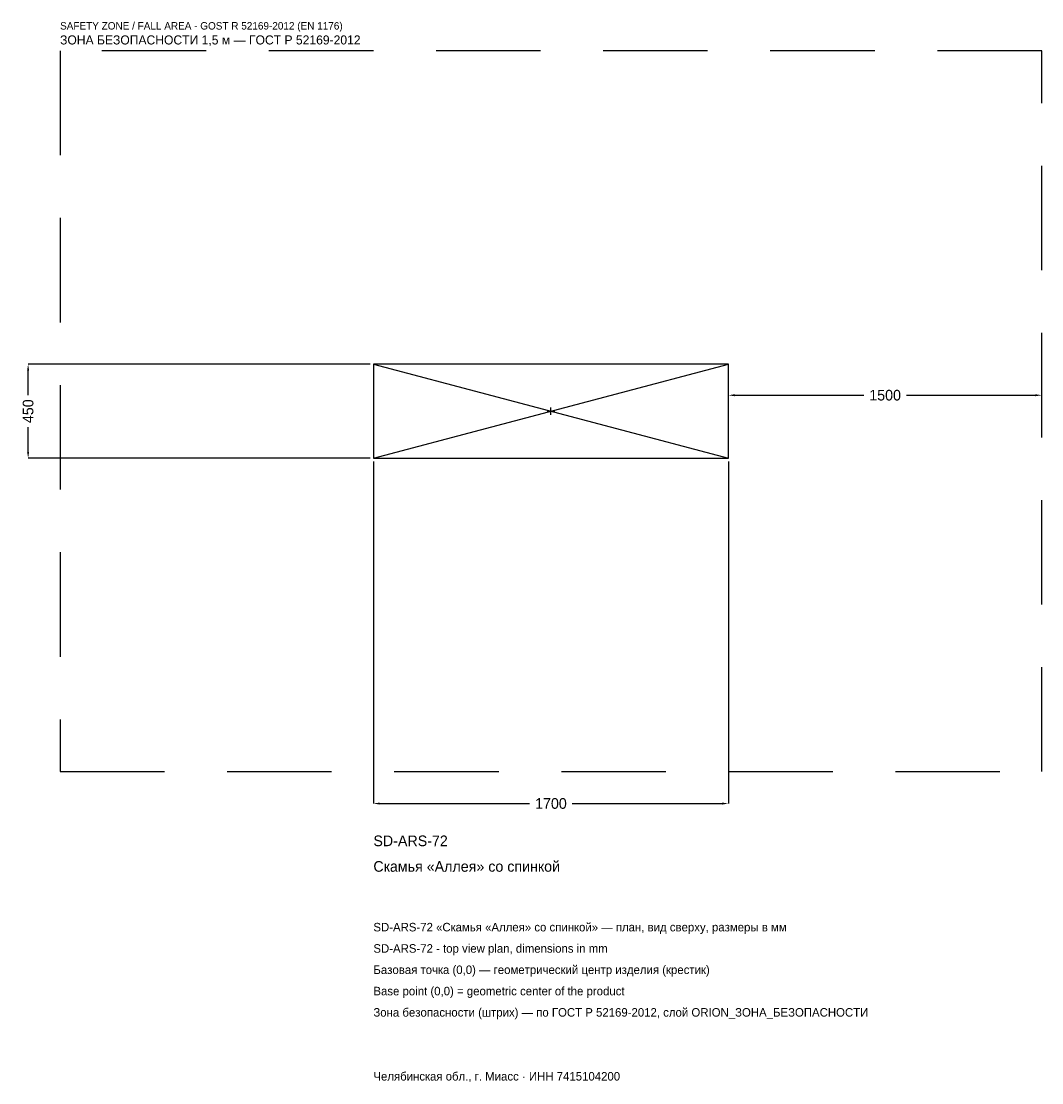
# Model space of a CAD drawing. Header units: metres. Extents: x -2536 to 2350, y -3215 to 1867.
import ezdxf

# ---------------------------------------------------------------- set-up
doc = ezdxf.new("R2010")
doc.units = ezdxf.units.M
doc.linetypes.add('DASHED', pattern=[800, 500, -300])
for name, color, linetype in [('ЗСК_ДАННЫЕ', 3, 'Continuous'), ('ЗСК_ЗОНА_БЕЗОПАСНОСТИ', 1, 'Continuous'), ('ЗСК_КОНТУР', 7, 'Continuous'), ('ЗСК_РАЗМЕРЫ', 8, 'Continuous')]:
    doc.layers.add(name, color=color, linetype=linetype)
doc.dimstyles.new('ORION', dxfattribs={"dimtxt": 51, "dimasz": 30.6, "dimexe": 1.25, "dimexo": 15.3, "dimtad": 1, "dimdec": 0, "dimcen": 2.5, "dimazin": 3, "dimtfac": 1, "dimtmove": 0, "dimatfit": 3})

# ---------------------------------------------------------------- blocks, each defined once
blk = doc.blocks.new('_CLOSEDFILLED')
at = {"color": 0, "linetype": 'BYBLOCK'}
blk.add_solid([(-1, 0.16), (0, 0), (-1, -0.16)], dxfattribs=at)
blk = doc.blocks.new('*D1')
for p, q in [((-850, -240.3), (-850, -1878)), ((850, -240.3), (850, -1878)), ((-819.4, -1878), (-102, -1878)), ((102, -1878), (819.4, -1878))]:
    blk.add_line(p, q)
at = {"layer": 'Defpoints'}
for p in [(-850, -225), (850, -225), (-850, -1878)]:
    blk.add_point(p, dxfattribs=at)
at = {"layer": 'ЗСК_РАЗМЕРЫ', "xscale": 30.599999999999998, "yscale": 30.599999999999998, "rotation": 180}
blk.add_blockref('_CLOSEDFILLED', (-850, -1878), dxfattribs=at)
at = {"layer": 'ЗСК_РАЗМЕРЫ', "xscale": 30.599999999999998, "yscale": 30.599999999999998}
blk.add_blockref('_CLOSEDFILLED', (850, -1878), dxfattribs=at)
at = {"layer": 'ЗСК_РАЗМЕРЫ', "insert": (0, -1878), "char_height": 51, "attachment_point": 5}
blk.add_mtext('1700', dxfattribs=at)
blk = doc.blocks.new('*D2')
for p, q in [((-865.3, 225), (-2503, 225)), ((-2503, 76.5), (-2503, 194.4)), ((-2503, -194.4), (-2503, -76.5)), ((-865.3, -225), (-2503, -225))]:
    blk.add_line(p, q)
at = {"layer": 'Defpoints'}
for p in [(-850, 225), (-2503, -225), (-850, -225)]:
    blk.add_point(p, dxfattribs=at)
at = {"layer": 'ЗСК_РАЗМЕРЫ', "xscale": 30.599999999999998, "yscale": 30.599999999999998}
for p, rotation in [((-2503, 225), 90), ((-2503, -225), 270)]:
    blk.add_blockref('_CLOSEDFILLED', p, dxfattribs=dict(at, rotation=rotation))
at = {"layer": 'ЗСК_РАЗМЕРЫ', "insert": (-2503, 0), "char_height": 51, "attachment_point": 5, "rotation": 90}
blk.add_mtext('450', dxfattribs=at)
blk = doc.blocks.new('*D3')
for p, q in [((850, 15.3), (850, 76.5)), ((880.6, 76.5), (1498, 76.5)), ((1702, 76.5), (2319.4, 76.5)), ((2350, 15.3), (2350, 76.5))]:
    blk.add_line(p, q)
at = {"layer": 'Defpoints'}
for p in [(850, 76.5), (850, 0), (2350, 0)]:
    blk.add_point(p, dxfattribs=at)
at = {"layer": 'ЗСК_РАЗМЕРЫ', "xscale": 30.599999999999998, "yscale": 30.599999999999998, "rotation": 180}
blk.add_blockref('_CLOSEDFILLED', (850, 76.5), dxfattribs=at)
at = {"layer": 'ЗСК_РАЗМЕРЫ', "xscale": 30.599999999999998, "yscale": 30.599999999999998}
blk.add_blockref('_CLOSEDFILLED', (2350, 76.5), dxfattribs=at)
at = {"layer": 'ЗСК_РАЗМЕРЫ', "insert": (1600, 76.5), "char_height": 51, "attachment_point": 5}
blk.add_mtext('1500', dxfattribs=at)
blk = doc.blocks.new('ОРИОН SD-ARS-72 Скамья Аллея со спинкой')
at = {"layer": 'ЗСК_ЗОНА_БЕЗОПАСНОСТИ', "linetype": 'DASHED'}
blk.add_lwpolyline([(-2350, -1725), (2350, -1725), (2350, 1725), (-2350, 1725)], close=True, dxfattribs=at)
at = {"layer": 'ЗСК_КОНТУР'}
for p, q in [((-850, -225), (850, 225)), ((-850, 225), (850, -225))]:
    blk.add_line(p, q, dxfattribs=at)
blk.add_lwpolyline([(-850, -225), (850, -225), (850, 225), (-850, 225)], close=True, dxfattribs=at)
at = {"layer": 'ЗСК_РАЗМЕРЫ'}
for p, q in [((-18, 0), (18, 0)), ((0, -18), (0, 18))]:
    blk.add_line(p, q, dxfattribs=at)
at = {"layer": 'ЗСК_ДАННЫЕ'}
for tag, p in [('АРТИКУЛ', (-850, -2082)), ('НАИМЕНОВАНИЕ', (-850, -2204.4))]:
    blk.add_attdef(tag, p, '', height=51, dxfattribs=at)
at = {"layer": 'ЗСК_ДАННЫЕ', "flags": 1}
for tag, p in [('ПРОИЗВОДИТЕЛЬ', (-850, -2326.8)), ('ТЕЛЕФОН', (-850, -2449.2)), ('САЙТ', (-850, -2694)), ('АДРЕС', (-850, -2816.4)), ('РЕКВИЗИТЫ', (-850, -2938.8)), ('ГАБАРИТЫ', (-850, -3061.2)), ('ЗОНА_БЕЗОПАСНОСТИ', (-850, -3183.6))]:
    blk.add_attdef(tag, p, '', height=51, dxfattribs=at)
at = {"layer": 'ЗСК_ЗОНА_БЕЗОПАСНОСТИ', "color": 1}
for s, height, p in [('SAFETY ZONE / FALL AREA - GOST R 52169-2012 (EN 1176)', 35.7, (-2350, 1827)), ('ЗОНА БЕЗОПАСНОСТИ 1,5 м — ГОСТ Р 52169-2012', 43.35, (-2350, 1755.6))]:
    blk.add_text(s, height=height, dxfattribs=at).set_placement(p)
at = {"layer": 'ЗСК_РАЗМЕРЫ'}
dim = blk.add_linear_dim(base=(-2503, -225), p1=(-850, -225), p2=(-850, 225), angle=90, dimstyle='ORION', dxfattribs=at)
dim.commit()
dim.dimension.update_dxf_attribs({"geometry": '*D2', "text_midpoint": (-2503, 0)})
for base, p1, p2, picture, middle in [((850, 76.5), (850, 0), (2350, 0), '*D3', (1600, 76.5)), ((-850, -1878), (-850, -225), (850, -225), '*D1', (0, -1878))]:
    dim = blk.add_linear_dim(base=base, p1=p1, p2=p2, dimstyle='ORION', dxfattribs=at)
    dim.commit()
    dim.dimension.update_dxf_attribs({"geometry": picture, "text_midpoint": middle})

msp = doc.modelspace()

# ---------------------------------------------------------------- block references
msp.add_blockref('ОРИОН SD-ARS-72 Скамья Аллея со спинкой', (0, 0)).add_auto_attribs({'АРТИКУЛ': 'SD-ARS-72', 'НАИМЕНОВАНИЕ': 'Скамья «Аллея» со спинкой'})

# ---------------------------------------------------------------- texts
at = {"layer": 'ЗСК_ДАННЫЕ', "color": 3}
for s, p in [('SD-ARS-72 «Скамья «Аллея» со спинкой» — план, вид сверху, размеры в мм', (-850, -2490)), ('SD-ARS-72 - top view plan, dimensions in mm', (-850, -2592)), ('Челябинская обл., г. Миасс · ИНН 7415104200', (-850, -3204))]:
    msp.add_text(s, height=40.8, dxfattribs=at).set_placement(p)
at = {"layer": 'ЗСК_ДАННЫЕ', "color": 7}
for s, p in [('Базовая точка (0,0) — геометрический центр изделия (крестик)', (-850, -2694)), ('Base point (0,0) = geometric center of the product', (-850, -2796))]:
    msp.add_text(s, height=40.8, dxfattribs=at).set_placement(p)
at = {"layer": 'ЗСК_ДАННЫЕ', "color": 1}
msp.add_text('Зона безопасности (штрих) — по ГОСТ Р 52169-2012, слой ORION_ЗОНА_БЕЗОПАСНОСТИ', height=40.8, dxfattribs=at).set_placement((-850, -2898))

doc.saveas('drawing.dxf')
